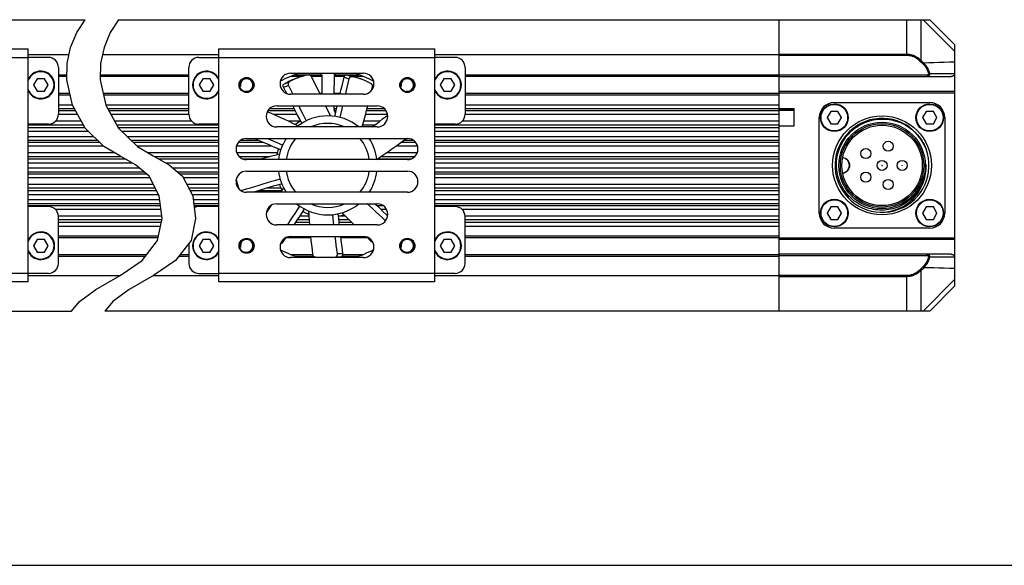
# Model space of a CAD drawing. Header units: millimetres. Extents: x -25 to 531, y 144 to 427.
# Tile 3 of 8: x 205 to 335, y 144 to 217. Entities that reach past the tile are written whole.
import ezdxf

# ---------------------------------------------------------------- set-up
doc = ezdxf.new("R2010")
doc.units = ezdxf.units.MM
doc.header["$LTSCALE"] = 32.67
doc.layers.get('0').update_dxf_attribs({"linetype": 'CONTINUOUS'})
doc.layers.add('00_COMPONENTS', color=7, linetype='CONTINUOUS')
doc.layers.add('DRW0001FORMAT', color=7, linetype='CONTINUOUS')

msp = doc.modelspace()

# ---------------------------------------------------------------- linework, layer by layer
at = {"color": 4}
for p, q in [((212.1617, 214.9903), (213.2774, 216.6994)), ((217.7163, 216.6994), (216.6006, 214.9903)), ((211.3404, 212.9968), (212.1617, 214.9903)), ((216.6006, 214.9903), (215.7793, 212.9968)), ((210.8858, 210.8906), (211.3404, 212.9968)), ((215.7793, 212.9968), (215.3247, 210.8906)), ((210.8296, 208.7297), (210.8858, 210.8906)), ((215.3247, 210.8906), (215.2686, 208.7297)), ((211.5878, 205.3514), (210.8296, 208.7297)), ((215.2686, 208.7297), (216.0268, 205.3514)), ((213.2791, 202.2944), (211.5878, 205.3514)), ((216.0268, 205.3514), (217.7181, 202.2944)), ((215.7581, 199.8717), (213.2791, 202.2944)), ((217.7181, 202.2944), (220.1971, 199.8717)), ((217.8623, 198.6262), (215.7581, 199.8717)), ((220.1971, 199.8717), (222.3012, 198.6262)), ((219.9672, 197.4508), (217.8623, 198.6262)), ((221.7523, 195.9422), (219.9672, 197.4508)), ((222.3012, 198.6262), (224.4061, 197.4508)), ((224.4061, 197.4508), (226.1912, 195.9422)), ((223.1064, 193.3431), (221.7523, 195.9422)), ((226.1912, 195.9422), (227.5454, 193.3431)), ((223.4976, 190.2969), (223.1064, 193.3431)), ((227.5454, 193.3431), (227.9365, 190.2969)), ((222.8845, 187.4173), (223.4976, 190.2969)), ((227.9365, 190.2969), (227.3234, 187.4173)), ((220.8417, 184.7549), (222.8845, 187.4173)), ((227.3234, 187.4173), (225.2807, 184.7549)), ((217.8953, 182.7468), (220.8417, 184.7549)), ((225.2807, 184.7549), (222.3342, 182.7468)), ((214.6925, 180.8903), (217.8953, 182.7468)), ((222.3342, 182.7468), (219.1314, 180.8903)), ((212.504, 179.2884), (214.6925, 180.8903)), ((219.1314, 180.8903), (216.943, 179.2884)), ((211.4508, 178.0327), (212.504, 179.2884)), ((216.943, 179.2884), (215.8897, 178.0327))]:
    msp.add_line(p, q, dxfattribs=at)
at = {"color": 7}
msp.add_line((-25.0005, 144.2919), (531.0131, 144.2919), dxfattribs=at)
at = {"layer": '00_COMPONENTS', "color": 7}
for p, q in [((111.3844, 216.6994), (213.2774, 216.6994)), ((217.7163, 216.6994), (325.3646, 216.6994)), ((305.3646, 178.0327), (305.3646, 216.6994)), ((328.6979, 213.3661), (325.3646, 216.6994)), ((328.6979, 181.3661), (328.6979, 213.3661)), ((177.0511, 212.8327), (205.7177, 212.8327)), ((205.7177, 181.8994), (205.7177, 212.8327)), ((211.1323, 212.0327), (205.7177, 212.0327)), ((208.3844, 211.6994), (205.7177, 211.6994)), ((231.0312, 212.0327), (215.5712, 212.0327)), ((228.3646, 211.6994), (231.0312, 211.6994)), ((231.0312, 181.8994), (231.0312, 212.8327)), ((231.0312, 212.8327), (259.6979, 212.8327)), ((259.6979, 181.8994), (259.6979, 212.8327)), ((305.3646, 212.0327), (259.6979, 212.0327)), ((262.3646, 211.6994), (259.6979, 211.6994)), ((209.7177, 210.3661), (209.7177, 204.1661)), ((209.7177, 209.1994), (210.8419, 209.1994)), ((215.2808, 209.1994), (227.0312, 209.1994)), ((227.0312, 204.1661), (227.0312, 210.3661)), ((240.5312, 209.5994), (250.1979, 209.5994)), ((240.5312, 209.1994), (242.1352, 209.1994)), ((241.6759, 209.583), (241.671, 209.5994)), ((243.2976, 209.1994), (244.7073, 209.1994)), ((246.3391, 209.1994), (247.6298, 209.1994)), ((248.8113, 209.1994), (250.1979, 209.1994)), ((249.0534, 209.5829), (249.0584, 209.5994)), ((263.6979, 210.3661), (263.6979, 204.1661)), ((263.6979, 209.1994), (305.3646, 209.1994)), ((305.3646, 209.1661), (328.1898, 209.1661)), ((206.9033, 208.8661), (206.4221, 208.0327)), ((206.4221, 208.0327), (206.9033, 207.1994)), ((207.8655, 208.8661), (206.9033, 208.8661)), ((208.3466, 208.0327), (207.8655, 208.8661)), ((207.8655, 207.1994), (208.3466, 208.0327)), ((228.8834, 208.8661), (228.4023, 208.0327)), ((228.4023, 208.0327), (228.8834, 207.1994)), ((229.8457, 208.8661), (228.8834, 208.8661)), ((230.3268, 208.0327), (229.8457, 208.8661)), ((229.8457, 207.1994), (230.3268, 208.0327)), ((240.2472, 207.9686), (240.5109, 207.4487)), ((241.157, 208.8577), (240.866, 208.7194)), ((240.9159, 208.7864), (241.5687, 209.024)), ((249.5511, 208.9392), (249.2393, 209.0203)), ((249.3206, 209.0395), (249.9734, 208.8019)), ((251.2822, 207.314), (251.3978, 207.8102)), ((260.8834, 208.8661), (260.4023, 208.0327)), ((260.4023, 208.0327), (260.8834, 207.1994)), ((261.8457, 208.8661), (260.8834, 208.8661)), ((262.3268, 208.0327), (261.8457, 208.8661)), ((261.8457, 207.1994), (262.3268, 208.0327)), ((206.9033, 207.1994), (207.8655, 207.1994)), ((209.7177, 206.9327), (211.2329, 206.9327)), ((215.6719, 206.9327), (227.0312, 206.9327)), ((228.8834, 207.1994), (229.8457, 207.1994)), ((240.5109, 207.4487), (240.8398, 206.7994)), ((250.1979, 206.7994), (240.5312, 206.7994)), ((244.4139, 206.9327), (244.7436, 206.9327)), ((246.2794, 206.9327), (247.1285, 206.9327)), ((260.8834, 207.1994), (261.8457, 207.1994)), ((263.6979, 206.9327), (305.3646, 206.9327)), ((328.6979, 207.1661), (305.3646, 207.1661)), ((328.6979, 206.9661), (305.3646, 206.9661)), ((238.6979, 205.2661), (252.0312, 205.2661)), ((312.6979, 205.6994), (325.3646, 205.6994)), ((305.3646, 204.8994), (307.3646, 204.8994)), ((305.3646, 204.6994), (307.3646, 204.6994)), ((307.3646, 202.6327), (307.3646, 204.8994)), ((312.214, 204.5327), (311.7328, 203.6994)), ((313.1762, 204.5327), (312.214, 204.5327)), ((313.6573, 203.6994), (313.1762, 204.5327)), ((324.8806, 204.5327), (324.3995, 203.6994)), ((325.8429, 204.5327), (324.8806, 204.5327)), ((326.324, 203.6994), (325.8429, 204.5327)), ((208.3844, 202.8327), (205.7177, 202.8327)), ((231.0312, 202.8327), (228.3646, 202.8327)), ((262.3646, 202.8327), (259.6979, 202.8327)), ((305.3646, 202.6327), (307.3646, 202.6327)), ((310.6979, 191.0327), (310.6979, 203.6994)), ((311.7328, 203.6994), (312.214, 202.8661)), ((312.214, 202.8661), (313.1762, 202.8661)), ((313.1762, 202.8661), (313.6573, 203.6994)), ((324.3995, 203.6994), (324.8806, 202.8661)), ((324.8806, 202.8661), (325.8429, 202.8661)), ((325.8429, 202.8661), (326.324, 203.6994)), ((327.3646, 203.6994), (327.3646, 191.0327)), ((252.0312, 202.4661), (238.6979, 202.4661)), ((234.6979, 200.9327), (256.0312, 200.9327)), ((324.7453, 199.8482), (324.8666, 199.5577)), ((256.0312, 198.1327), (234.6979, 198.1327)), ((324.8649, 197.469), (324.8628, 197.5003)), ((324.8645, 197.4319), (324.8628, 197.5003)), ((324.8658, 197.3661), (324.8645, 197.4319)), ((324.8666, 197.439), (324.8649, 197.469)), ((324.8682, 197.41), (324.8666, 197.439)), ((324.8696, 197.3807), (324.8682, 197.41)), ((324.8702, 197.3661), (324.8696, 197.3807)), ((234.6979, 196.5994), (256.0312, 196.5994)), ((233.43, 194.8691), (233.3244, 195.4681)), ((233.4017, 195.1189), (233.4874, 194.8083)), ((256.0312, 193.7994), (234.6979, 193.7994)), ((238.6979, 192.2661), (252.0312, 192.2661)), ((208.3844, 191.8994), (205.7177, 191.8994)), ((231.0312, 191.8994), (228.3646, 191.8994)), ((262.3646, 191.8994), (259.6979, 191.8994)), ((312.214, 191.8661), (311.7328, 191.0327)), ((311.7328, 191.0327), (312.214, 190.1994)), ((313.1762, 191.8661), (312.214, 191.8661)), ((313.6573, 191.0327), (313.1762, 191.8661)), ((313.1762, 190.1994), (313.6573, 191.0327)), ((324.8806, 191.8661), (324.3995, 191.0327)), ((324.3995, 191.0327), (324.8806, 190.1994)), ((325.8429, 191.8661), (324.8806, 191.8661)), ((326.324, 191.0327), (325.8429, 191.8661)), ((325.8429, 190.1994), (326.324, 191.0327)), ((209.7177, 184.3661), (209.7177, 190.5661)), ((263.6979, 184.3661), (263.6979, 190.5661)), ((312.214, 190.1994), (313.1762, 190.1994)), ((324.8806, 190.1994), (325.8429, 190.1994)), ((252.0312, 189.4661), (238.6979, 189.4661)), ((325.3646, 189.0327), (312.6979, 189.0327)), ((206.9033, 187.5327), (206.4221, 186.6994)), ((207.8655, 187.5327), (206.9033, 187.5327)), ((208.3466, 186.6994), (207.8655, 187.5327)), ((209.7177, 187.7994), (222.9659, 187.7994)), ((227.0312, 187.0364), (227.0312, 184.3661)), ((228.8834, 187.5327), (228.4023, 186.6994)), ((229.8457, 187.5327), (228.8834, 187.5327)), ((230.3268, 186.6994), (229.8457, 187.5327)), ((239.855, 187.7576), (239.4265, 187.1006)), ((239.9377, 187.7994), (243.2057, 187.7994)), ((240.5312, 187.9327), (250.1979, 187.9327)), ((247.1766, 187.7994), (250.7033, 187.7994)), ((260.8834, 187.5327), (260.4023, 186.6994)), ((261.8457, 187.5327), (260.8834, 187.5327)), ((262.3268, 186.6994), (261.8457, 187.5327)), ((263.6979, 187.7994), (305.3646, 187.7994)), ((305.3646, 187.7661), (328.6979, 187.7661)), ((305.3646, 187.5661), (328.6979, 187.5661)), ((206.4221, 186.6994), (206.9033, 185.8661)), ((206.9033, 185.8661), (207.8655, 185.8661)), ((207.8655, 185.8661), (208.3466, 186.6994)), ((228.4023, 186.6994), (228.8834, 185.8661)), ((228.8834, 185.8661), (229.8457, 185.8661)), ((229.8457, 185.8661), (230.3268, 186.6994)), ((260.4023, 186.6994), (260.8834, 185.8661)), ((260.8834, 185.8661), (261.8457, 185.8661)), ((261.8457, 185.8661), (262.3268, 186.6994)), ((328.1898, 185.5661), (305.3646, 185.5661)), ((209.7177, 185.5327), (221.4386, 185.5327)), ((225.8775, 185.5327), (227.0312, 185.5327)), ((240.5312, 185.5327), (243.4636, 185.5327)), ((250.1979, 185.1327), (240.5312, 185.1327)), ((241.6707, 185.1327), (241.6757, 185.1492)), ((247.4387, 185.5327), (250.1979, 185.5327)), ((249.0532, 185.1492), (249.0581, 185.1327)), ((263.6979, 185.5327), (305.3646, 185.5327)), ((208.3844, 183.0327), (205.7177, 183.0327)), ((228.3646, 183.0327), (231.0312, 183.0327)), ((262.3646, 183.0327), (259.6979, 183.0327)), ((205.7177, 181.8994), (177.0511, 181.8994)), ((217.8136, 182.6994), (205.7177, 182.6994)), ((231.0312, 182.6994), (222.2525, 182.6994)), ((259.6979, 181.8994), (231.0312, 181.8994)), ((305.3646, 182.6994), (259.6979, 182.6994)), ((328.6979, 181.3661), (325.3646, 178.0327)), ((111.3844, 178.0327), (211.4508, 178.0327)), ((325.3646, 178.0327), (215.8897, 178.0327))]:
    msp.add_line(p, q, dxfattribs=at)
at = {"layer": '00_COMPONENTS', "color": 4}
for p, q in [((322.3293, 211.9499), (322.3293, 216.6994)), ((324.2177, 211.2867), (324.2177, 216.6994)), ((328.6979, 212.4828), (324.4812, 216.6994)), ((177.0511, 211.6994), (205.7177, 211.6994)), ((231.0312, 211.6994), (259.6979, 211.6994)), ((322.3293, 212.0913), (305.3646, 212.0913)), ((322.3293, 211.9499), (305.3646, 211.9499)), ((324.1044, 211.1702), (324.2177, 211.2867)), ((324.4571, 210.8272), (324.1044, 211.1702)), ((324.5704, 210.9438), (324.2177, 211.2867)), ((324.4571, 210.8272), (324.5704, 210.9438)), ((209.7177, 209.3994), (210.8471, 209.3994)), ((215.286, 209.3994), (227.0312, 209.3994)), ((241.1182, 209.3994), (244.7073, 209.3994)), ((246.3391, 209.3994), (249.6109, 209.3994)), ((248.6006, 209.136), (247.9478, 209.3736)), ((263.6979, 209.3994), (305.3646, 209.3994)), ((305.3646, 209.3661), (325.0414, 209.3661)), ((325.0414, 209.3661), (325.0414, 209.1661)), ((325.2279, 209.5211), (325.3671, 209.5535)), ((325.3671, 209.5535), (328.6582, 209.543)), ((239.5946, 207.7307), (240.2472, 207.9686)), ((239.6496, 208.1599), (240.3024, 208.3975)), ((247.6298, 209.0801), (248.2826, 208.8425)), ((209.7177, 206.7327), (211.2778, 206.7327)), ((215.7167, 206.7327), (227.0312, 206.7327)), ((263.6979, 206.7327), (305.3646, 206.7327)), ((209.7177, 205.4184), (211.5728, 205.4184)), ((216.0117, 205.4184), (227.0312, 205.4184)), ((263.6979, 205.4184), (305.3646, 205.4184)), ((209.7177, 204.9186), (211.8273, 204.9186)), ((211.9998, 204.6068), (209.7177, 204.6068)), ((212.2763, 204.107), (209.7177, 204.107)), ((216.2662, 204.9186), (227.0312, 204.9186)), ((227.0312, 204.6068), (216.4387, 204.6068)), ((227.0312, 204.107), (216.7152, 204.107)), ((241.1747, 204.6068), (237.5112, 204.6068)), ((237.7752, 204.9186), (241.0174, 204.9186)), ((241.4264, 204.107), (238.3134, 204.107)), ((246.2809, 204.9186), (246.6547, 204.9186)), ((246.581, 204.6068), (246.2809, 204.6068)), ((253.4092, 204.107), (250.4813, 204.107)), ((253.2179, 204.6068), (250.6125, 204.6068)), ((250.693, 204.9186), (252.954, 204.9186)), ((263.6979, 204.9186), (305.3646, 204.9186)), ((305.3646, 204.6068), (263.6979, 204.6068)), ((305.3646, 204.107), (263.6979, 204.107)), ((305.3646, 204.8661), (307.3646, 204.8661)), ((213.0439, 202.7195), (205.7177, 202.7195)), ((212.7674, 203.2193), (209.3229, 203.2193)), ((227.426, 203.2193), (217.2063, 203.2193)), ((231.0312, 202.7195), (217.4829, 202.7195)), ((241.8063, 203.2193), (240.251, 203.2193)), ((251.6752, 202.7195), (250.1043, 202.7195)), ((252.3443, 203.2193), (250.242, 203.2193)), ((305.3646, 202.7195), (259.6979, 202.7195)), ((305.3646, 203.2193), (263.3031, 203.2193)), ((205.7177, 202.4133), (213.2134, 202.4133)), ((205.7177, 201.9135), (213.6689, 201.9135)), ((217.6523, 202.4133), (231.0312, 202.4133)), ((218.1078, 201.9135), (231.0312, 201.9135)), ((259.6979, 202.4133), (305.3646, 202.4133)), ((259.6979, 201.9135), (305.3646, 201.9135)), ((205.7177, 201.2186), (214.3799, 201.2186)), ((205.7177, 200.7188), (214.8913, 200.7188)), ((215.2047, 200.4126), (205.7177, 200.4126)), ((218.8189, 201.2186), (231.0312, 201.2186)), ((219.3303, 200.7188), (231.0312, 200.7188)), ((231.0312, 200.4126), (219.6436, 200.4126)), ((236.9241, 200.4126), (233.6094, 200.4126)), ((233.9547, 200.7188), (236.2096, 200.7188)), ((257.1197, 200.4126), (255.1841, 200.4126)), ((255.6018, 200.7188), (256.7744, 200.7188)), ((259.6979, 201.2186), (305.3646, 201.2186)), ((259.6979, 200.7188), (305.3646, 200.7188)), ((305.3646, 200.4126), (259.6979, 200.4126)), ((215.7161, 199.9128), (205.7177, 199.9128)), ((217.1982, 199.0193), (205.7177, 199.0193)), ((231.0312, 199.9128), (220.155, 199.9128)), ((231.0312, 199.0193), (221.6371, 199.0193)), ((238.0875, 199.9128), (233.3509, 199.9128)), ((238.7643, 199.0193), (233.3961, 199.0193)), ((257.333, 199.0193), (253.2304, 199.0193)), ((257.3782, 199.9128), (254.4928, 199.9128)), ((305.3646, 199.9128), (259.6979, 199.9128)), ((305.3646, 199.0193), (259.6979, 199.0193)), ((218.0533, 198.5195), (205.7177, 198.5195)), ((205.7177, 198.2133), (218.6017, 198.2133)), ((205.7177, 197.7135), (219.4967, 197.7135)), ((231.0312, 198.5195), (222.4922, 198.5195)), ((223.0406, 198.2133), (231.0312, 198.2133)), ((223.9356, 197.7135), (231.0312, 197.7135)), ((237.7897, 198.5195), (233.7334, 198.5195)), ((234.2324, 198.2133), (236.6558, 198.2133)), ((252.2148, 198.2133), (256.4968, 198.2133)), ((256.9957, 198.5195), (252.5089, 198.5195)), ((305.3646, 198.5195), (259.6979, 198.5195)), ((259.6979, 198.2133), (305.3646, 198.2133)), ((259.6979, 197.7135), (305.3646, 197.7135)), ((205.7177, 197.0186), (220.4786, 197.0186)), ((205.7177, 196.5188), (221.07, 196.5188)), ((221.4323, 196.2126), (205.7177, 196.2126)), ((224.9175, 197.0186), (231.0312, 197.0186)), ((225.5089, 196.5188), (231.0312, 196.5188)), ((231.0312, 196.2126), (225.8713, 196.2126)), ((259.6979, 197.0186), (305.3646, 197.0186)), ((259.6979, 196.5188), (305.3646, 196.5188)), ((305.3646, 196.2126), (259.6979, 196.2126)), ((221.8718, 195.7128), (205.7177, 195.7128)), ((222.3373, 194.8193), (205.7177, 194.8193)), ((231.0312, 195.7128), (226.3107, 195.7128)), ((231.0312, 194.8193), (226.7762, 194.8193)), ((233.43, 194.8193), (233.3509, 194.8193)), ((305.3646, 195.7128), (259.6979, 195.7128)), ((305.3646, 194.8193), (259.6979, 194.8193)), ((222.5977, 194.3195), (205.7177, 194.3195)), ((205.7177, 194.0133), (222.7572, 194.0133)), ((205.7177, 193.5135), (223.0176, 193.5135)), ((231.0312, 194.3195), (227.0366, 194.3195)), ((227.1962, 194.0133), (231.0312, 194.0133)), ((227.4566, 193.5135), (231.0312, 193.5135)), ((234.1472, 193.9125), (234.1196, 194.0687)), ((236.315, 194.0133), (239.341, 194.0133)), ((239.2727, 194.3195), (237.3301, 194.3195)), ((305.3646, 194.3195), (259.6979, 194.3195)), ((259.6979, 194.0133), (305.3646, 194.0133)), ((259.6979, 193.5135), (305.3646, 193.5135)), ((205.7177, 192.8186), (223.1738, 192.8186)), ((205.7177, 192.3188), (223.238, 192.3188)), ((227.6127, 192.8186), (231.0312, 192.8186)), ((227.6769, 192.3188), (231.0312, 192.3188)), ((259.6979, 192.8186), (305.3646, 192.8186)), ((259.6979, 192.3188), (305.3646, 192.3188)), ((223.2773, 192.0126), (205.7177, 192.0126)), ((223.3415, 191.5128), (209.3229, 191.5128)), ((231.0312, 192.0126), (227.7162, 192.0126)), ((237.5995, 191.5128), (237.4576, 191.5128)), ((252.8325, 192.0126), (252.0312, 192.0126)), ((253.2715, 191.5128), (252.5266, 191.5128)), ((305.3646, 192.0126), (259.6979, 192.0126)), ((305.3646, 191.5128), (263.3031, 191.5128)), ((223.4555, 190.6252), (209.7177, 190.6252)), ((223.4611, 190.1254), (209.7177, 190.1254)), ((209.7177, 189.8136), (223.3947, 189.8136)), ((241.1995, 189.8136), (243.0149, 189.8136)), ((242.9884, 190.1254), (241.4038, 190.1254)), ((242.9478, 190.6252), (241.7317, 190.6252)), ((247.8298, 190.6252), (246.8484, 190.6252)), ((248.3237, 190.1254), (246.901, 190.1254)), ((246.9377, 189.8136), (248.6351, 189.8136)), ((305.3646, 190.6252), (263.6979, 190.6252)), ((305.3646, 190.1254), (263.6979, 190.1254)), ((263.6979, 189.8136), (305.3646, 189.8136)), ((209.7177, 189.3138), (223.2883, 189.3138)), ((263.6979, 189.3138), (305.3646, 189.3138)), ((209.7177, 187.9994), (223.0085, 187.9994)), ((239.4265, 187.1006), (239.3036, 187.2037)), ((263.6979, 187.9994), (305.3646, 187.9994)), ((247.4387, 185.6204), (246.744, 185.6204)), ((325.0414, 185.3661), (325.0414, 185.5661)), ((209.7177, 185.3327), (221.2851, 185.3327)), ((225.724, 185.3327), (227.0312, 185.3327)), ((241.1182, 185.3327), (243.5414, 185.3327)), ((246.5455, 185.2359), (247.2402, 185.2359)), ((247.4387, 185.3327), (249.6109, 185.3327)), ((263.6979, 185.3327), (305.3646, 185.3327)), ((325.0414, 185.3661), (305.3646, 185.3661)), ((325.2279, 185.2111), (325.3671, 185.1786)), ((328.6582, 185.1892), (325.3671, 185.1786)), ((205.7177, 183.0327), (177.0511, 183.0327)), ((259.6979, 183.0327), (231.0312, 183.0327)), ((324.1044, 183.562), (324.4571, 183.9049)), ((324.1044, 183.562), (324.2177, 183.4454)), ((324.2177, 183.4454), (324.5704, 183.7884)), ((324.2177, 178.0327), (324.2177, 183.4454)), ((324.4571, 183.9049), (324.5704, 183.7884)), ((305.3646, 182.7823), (322.3293, 182.7823)), ((305.3646, 182.6408), (322.3293, 182.6408)), ((322.3293, 178.0327), (322.3293, 182.7823)), ((328.6979, 182.2494), (324.4812, 178.0327))]:
    msp.add_line(p, q, dxfattribs=at)
for points in [[(324.2177, 211.2867), (324.1126, 211.3816), (324.0079, 211.469), (323.9039, 211.549), (323.801, 211.6215), (323.6995, 211.6871), (323.5989, 211.7466), (323.4996, 211.8003), (323.4016, 211.8483), (323.3037, 211.8916), (323.2067, 211.9302), (323.1101, 211.9643), (323.0106, 211.9948), (322.9081, 212.0219), (322.8028, 212.0451), (322.6925, 212.0641), (322.5763, 212.0783), (322.4552, 212.0875), (322.3293, 212.0913)], [(324.1044, 211.1702), (324.0051, 211.2619), (323.9068, 211.3466), (323.8094, 211.4243), (323.7129, 211.4947), (323.6173, 211.5581), (323.5227, 211.6159), (323.4295, 211.668), (323.3373, 211.7144), (323.2453, 211.7563), (323.1541, 211.7939), (323.0633, 211.8269), (322.9698, 211.8563), (322.8734, 211.8827), (322.7744, 211.9054), (322.6707, 211.9235), (322.5616, 211.9369), (322.4478, 211.9456), (322.3293, 211.9499)], [(325.2279, 209.5211), (325.1938, 209.6455), (325.156, 209.7638), (325.1145, 209.8761), (325.0686, 209.982), (325.0191, 210.0818), (324.9677, 210.1764), (324.9146, 210.2657), (324.8595, 210.3497), (324.8036, 210.4295), (324.747, 210.5049), (324.6896, 210.576), (324.6318, 210.6437), (324.5739, 210.7083), (324.5157, 210.7695), (324.4571, 210.8272)], [(328.6979, 211.0635), (327.9799, 211.0431), (327.2739, 211.0229), (326.5799, 211.0029), (325.8981, 210.983), (325.2282, 210.9633), (324.5704, 210.9438)], [(325.3671, 209.5535), (325.3325, 209.6859), (325.2932, 209.8119), (325.2497, 209.9313), (325.2021, 210.044), (325.1512, 210.1503), (325.098, 210.2509), (325.0429, 210.3459), (324.9862, 210.4354), (324.9284, 210.5203), (324.8698, 210.6005), (324.8106, 210.6763), (324.7509, 210.7484), (324.6909, 210.817), (324.6307, 210.8821), (324.5704, 210.9438)], [(325.0414, 209.1661), (325.0602, 209.1666), (325.0785, 209.1682), (325.0962, 209.1707), (325.1132, 209.1741), (325.1296, 209.1782), (325.1454, 209.1831), (325.1605, 209.1886), (325.1751, 209.1946), (325.189, 209.2013), (325.2023, 209.2084), (325.215, 209.2159), (325.227, 209.2238), (325.2385, 209.232), (325.2492, 209.2405), (325.2594, 209.2491), (325.269, 209.258), (325.278, 209.267), (325.2865, 209.2761), (325.2945, 209.2855), (325.3021, 209.2949), (325.3093, 209.3047), (325.3162, 209.3147), (325.3227, 209.325), (325.329, 209.3357), (325.3349, 209.3469), (325.3405, 209.3584), (325.3458, 209.3704), (325.3507, 209.3829), (325.3552, 209.3959), (325.3592, 209.4093), (325.3628, 209.4232), (325.3658, 209.4375), (325.3682, 209.4525), (325.37, 209.4679), (325.3712, 209.4839), (325.3715, 209.5005), (325.371, 209.5177), (325.3695, 209.5354), (325.3671, 209.5535)], [(325.0414, 209.3661), (325.0522, 209.3664), (325.0627, 209.367), (325.0728, 209.3679), (325.0825, 209.3693), (325.0919, 209.3709), (325.1009, 209.3729), (325.1096, 209.3751), (325.118, 209.3775), (325.1259, 209.3802), (325.1335, 209.383), (325.1408, 209.386), (325.1477, 209.3892), (325.1542, 209.3924), (325.1604, 209.3958), (325.1662, 209.3993), (325.1717, 209.4028), (325.1769, 209.4064), (325.1818, 209.4101), (325.1864, 209.4138), (325.1907, 209.4176), (325.1948, 209.4215), (325.1988, 209.4255), (325.2025, 209.4297), (325.2061, 209.4339), (325.2095, 209.4384), (325.2127, 209.443), (325.2157, 209.4478), (325.2185, 209.4528), (325.2211, 209.458), (325.2234, 209.4634), (325.2254, 209.4689), (325.2272, 209.4747), (325.2285, 209.4806), (325.2296, 209.4868), (325.2302, 209.4932), (325.2304, 209.4998), (325.2301, 209.5067), (325.2292, 209.5138), (325.2279, 209.5211)], [(325.3671, 185.1786), (325.3696, 185.1968), (325.371, 185.215), (325.3715, 185.2332), (325.371, 185.2512), (325.3695, 185.2692), (325.3671, 185.2871), (325.3636, 185.305), (325.3592, 185.3227), (325.3539, 185.3402), (325.3476, 185.3573), (325.3404, 185.374), (325.3324, 185.3902), (325.3235, 185.4058), (325.3138, 185.421), (325.3034, 185.4355), (325.2923, 185.4493), (325.2805, 185.4626), (325.2679, 185.4752), (325.2545, 185.4873), (325.2403, 185.4988), (325.2251, 185.5097), (325.2088, 185.52), (325.1915, 185.5296), (325.1732, 185.5384), (325.1538, 185.5462), (325.1333, 185.5529), (325.1117, 185.5584), (325.0892, 185.5626), (325.0657, 185.5652), (325.0414, 185.5661)], [(324.4571, 183.9049), (324.4898, 183.9371), (324.5215, 183.9693), (324.5523, 184.0013), (324.5822, 184.0333), (324.6112, 184.0653), (324.6391, 184.0968), (324.6656, 184.1275), (324.691, 184.1578), (324.7156, 184.1879), (324.7393, 184.2177), (324.7622, 184.2472), (324.7849, 184.2773), (324.8074, 184.3079), (324.8296, 184.339), (324.8519, 184.3711), (324.8742, 184.4043), (324.8966, 184.4386), (324.919, 184.4741), (324.9414, 184.5108), (324.9638, 184.5489), (324.9861, 184.5885), (325.0084, 184.6297), (325.0306, 184.6724), (325.0525, 184.7169), (325.0743, 184.7633), (325.0958, 184.8115), (325.1168, 184.8618), (325.1373, 184.9143), (325.1573, 184.9688), (325.1765, 185.0258), (325.1945, 185.0852), (325.2117, 185.147), (325.2279, 185.2111)], [(324.5704, 183.7884), (324.6042, 183.8227), (324.6369, 183.8569), (324.6687, 183.891), (324.6996, 183.9251), (324.7296, 183.9591), (324.7584, 183.9926), (324.7858, 184.0254), (324.812, 184.0576), (324.8374, 184.0897), (324.8619, 184.1214), (324.8856, 184.1528), (324.909, 184.1848), (324.9323, 184.2174), (324.9552, 184.2505), (324.9783, 184.2847), (325.0014, 184.3201), (325.0245, 184.3565), (325.0476, 184.3943), (325.0708, 184.4334), (325.0939, 184.4739), (325.117, 184.5161), (325.14, 184.5599), (325.1629, 184.6053), (325.1857, 184.6527), (325.2082, 184.7021), (325.2304, 184.7534), (325.2521, 184.807), (325.2734, 184.8628), (325.294, 184.9209), (325.3138, 184.9814), (325.3327, 185.0446), (325.3505, 185.1104), (325.3671, 185.1786)], [(325.2279, 185.2111), (325.2293, 185.2184), (325.2302, 185.2257), (325.2304, 185.2329), (325.2301, 185.2401), (325.2293, 185.2473), (325.2279, 185.2545), (325.2259, 185.2616), (325.2234, 185.2688), (325.2203, 185.2757), (325.2167, 185.2826), (325.2126, 185.2892), (325.208, 185.2957), (325.203, 185.302), (325.1974, 185.308), (325.1914, 185.3138), (325.1851, 185.3194), (325.1783, 185.3247), (325.1711, 185.3297), (325.1634, 185.3346), (325.1553, 185.3392), (325.1466, 185.3435), (325.1373, 185.3477), (325.1274, 185.3515), (325.1169, 185.355), (325.1057, 185.3581), (325.094, 185.3608), (325.0817, 185.363), (325.0688, 185.3646), (325.0554, 185.3656), (325.0414, 185.3661)], [(322.3293, 182.7823), (322.4512, 182.7855), (322.5733, 182.7956), (322.6954, 182.8126), (322.8186, 182.8369), (322.9418, 182.8681), (323.0622, 182.9052), (323.1796, 182.9487), (323.2943, 182.9981), (323.4037, 183.0509), (323.5078, 183.1076), (323.6067, 183.1677), (323.6991, 183.2281), (323.7845, 183.2889), (323.8634, 183.3501), (323.9349, 183.4083), (323.9988, 183.4624), (324.0553, 183.5137), (324.1044, 183.562)], [(322.3293, 182.6408), (322.4587, 182.6442), (322.5886, 182.6546), (322.7188, 182.6722), (322.8499, 182.6971), (322.9809, 182.7292), (323.109, 182.7677), (323.234, 182.8125), (323.3559, 182.8633), (323.4723, 182.9181), (323.5831, 182.9766), (323.6884, 183.0384), (323.7865, 183.1009), (323.8774, 183.1638), (323.9615, 183.2267), (324.0374, 183.2868), (324.105, 183.3432), (324.165, 183.3962), (324.2177, 183.4454)], [(328.6979, 183.6686), (327.9799, 183.689), (327.2739, 183.7092), (326.58, 183.7293), (325.8981, 183.7492), (325.2283, 183.7689), (324.5704, 183.7884)]]:
    msp.add_lwpolyline(points, dxfattribs=at)
at = {"layer": '00_COMPONENTS', "color": 7}
for points in [[(243.0202, 209.3678), (242.6974, 209.3215), (242.3795, 209.2597), (242.0665, 209.1825), (241.758, 209.0896), (241.5687, 209.024)], [(243.2976, 209.1792), (243.28, 209.21), (243.2609, 209.2383), (243.2406, 209.2641), (243.2187, 209.2874), (243.1955, 209.3081), (243.1715, 209.3259), (243.1469, 209.3407), (243.1216, 209.3526), (243.0962, 209.3613), (243.071, 209.3667), (243.0456, 209.3689), (243.0202, 209.3678)], [(244.4782, 206.7994), (244.4474, 206.8638), (244.1646, 207.4455), (243.8787, 208.0253), (243.5897, 208.6032), (243.2976, 209.1792)], [(247.6298, 209.0801), (247.6394, 209.1146), (247.6512, 209.1476), (247.6652, 209.1791), (247.6817, 209.2095), (247.7004, 209.2385), (247.7207, 209.2651), (247.7427, 209.2892), (247.7664, 209.3111), (247.7909, 209.3298), (247.8164, 209.3455), (247.8427, 209.3581), (247.8691, 209.3673), (247.8953, 209.3728), (247.9215, 209.3749), (247.9478, 209.3736)], [(247.9478, 209.3736), (248.2697, 209.3234), (248.5865, 209.2578), (248.8983, 209.1768), (249.2056, 209.0801), (249.3206, 209.0395)], [(248.6006, 209.136), (248.5743, 209.1373), (248.548, 209.1353), (248.5218, 209.1297), (248.4954, 209.1205), (248.4691, 209.1079), (248.4437, 209.0922), (248.4191, 209.0735), (248.3955, 209.0516), (248.3735, 209.0275), (248.3531, 209.0009), (248.3344, 208.9719), (248.318, 208.9416), (248.3039, 208.91), (248.2922, 208.877), (248.2826, 208.8425)], [(249.2393, 209.0203), (248.9224, 209.0858), (248.6006, 209.136)], [(328.6582, 209.543), (328.6619, 209.5124), (328.6617, 209.4821), (328.6575, 209.4521), (328.6493, 209.4221), (328.6371, 209.3923), (328.6213, 209.3637), (328.6018, 209.3364), (328.5787, 209.3102), (328.5524, 209.2857), (328.5229, 209.2631), (328.4903, 209.2422), (328.4549, 209.2235), (328.4167, 209.2071), (328.3757, 209.1929), (328.3324, 209.1816), (328.2871, 209.1735), (328.2396, 209.1683), (328.1898, 209.1661)], [(328.6979, 209.1661), (328.6965, 209.208), (328.6943, 209.2499), (328.6914, 209.2918), (328.6878, 209.3337), (328.6834, 209.3756), (328.6782, 209.4175), (328.6723, 209.4593), (328.6656, 209.5011), (328.6582, 209.543)], [(239.5946, 207.7307), (239.5798, 207.7633), (239.5676, 207.7961), (239.558, 207.8293), (239.5511, 207.8632), (239.5469, 207.8974), (239.5453, 207.9308), (239.5467, 207.9635), (239.5508, 207.9954), (239.5575, 208.0255), (239.5669, 208.0539), (239.579, 208.0805), (239.5933, 208.1045), (239.6098, 208.1256), (239.6286, 208.144), (239.6496, 208.1599)], [(239.6496, 208.1599), (239.9283, 208.3284), (240.2132, 208.4818), (240.5042, 208.6201), (240.8017, 208.7436), (240.9159, 208.7864)], [(240.3024, 208.3975), (240.2813, 208.3816), (240.2626, 208.3632), (240.2461, 208.3421), (240.2318, 208.3181), (240.2197, 208.2916), (240.2103, 208.2632), (240.2035, 208.2331), (240.1994, 208.2012), (240.1981, 208.1685), (240.1996, 208.1351), (240.2039, 208.101), (240.2108, 208.0671), (240.2203, 208.0339), (240.2324, 208.0011), (240.2472, 207.9686)], [(240.866, 208.7194), (240.5811, 208.566), (240.3024, 208.3975)], [(241.5687, 209.024), (241.4544, 208.9812), (241.157, 208.8577)], [(247.0973, 206.7994), (247.2245, 207.3426), (247.3599, 207.9217), (247.495, 208.5009), (247.6298, 209.0801)], [(248.2826, 208.8425), (248.1504, 208.2748), (248.018, 207.7071), (247.8853, 207.1395), (247.8056, 206.7994)], [(249.9734, 208.8019), (249.8583, 208.8426), (249.5511, 208.9392)], [(251.3063, 208.1323), (251.0293, 208.3043), (250.746, 208.4613), (250.4566, 208.6033), (250.1606, 208.7304), (249.9734, 208.8019)], [(251.3978, 207.8102), (251.4041, 207.8443), (251.4077, 207.8776), (251.4087, 207.91), (251.407, 207.9418), (251.4026, 207.9727), (251.3958, 208.0019), (251.3864, 208.0293), (251.3747, 208.0549), (251.3607, 208.0781), (251.3447, 208.0986), (251.3266, 208.1167), (251.3063, 208.1323)], [(240.0165, 206.8987), (239.8636, 207.2003), (239.5946, 207.7307)], [(242.0073, 202.9519), (241.7402, 203.4835), (241.4728, 204.0149), (241.2052, 204.5462), (240.8421, 205.2661)], [(241.6146, 205.2661), (241.8259, 204.847), (242.0883, 204.3263), (242.3503, 203.8053), (242.6122, 203.2843)], [(245.8143, 203.9275), (245.5472, 204.5183), (245.277, 205.1074), (245.2031, 205.2661)], [(246.4063, 203.8685), (246.5434, 204.4474), (246.7367, 205.2661)], [(247.4453, 205.2661), (247.3518, 204.8692), (247.2177, 204.3017), (247.0833, 203.7343)], [(250.0331, 202.4661), (250.1249, 202.7932), (250.2966, 203.4182), (250.4647, 204.0438), (250.6292, 204.6702), (250.7822, 205.2661)], [(241.5158, 202.6165), (240.9313, 202.8975), (240.3456, 203.1751), (239.7587, 203.4493), (239.1704, 203.7201), (238.5809, 203.9874), (237.9903, 204.2513), (237.4461, 204.4908)], [(251.3356, 202.4661), (251.7961, 202.8098), (252.2727, 203.1658), (252.749, 203.522), (253.4217, 204.0257)], [(312.985, 197.3661), (312.9888, 197.6559), (313.0064, 197.945), (313.0378, 198.2327), (313.0828, 198.5183), (313.1413, 198.8012), (313.2132, 199.0809), (313.2982, 199.3565), (313.3963, 199.6276), (313.5072, 199.8942), (313.6311, 200.156), (313.7676, 200.4121), (313.9159, 200.661), (314.0754, 200.9019), (314.246, 201.1347), (314.427, 201.3587), (314.618, 201.5734), (314.8184, 201.7785), (315.0287, 201.9743), (315.2486, 202.1605), (315.4775, 202.3364), (315.7149, 202.5017), (315.9606, 202.6559), (316.2139, 202.7987), (316.4745, 202.9296), (316.742, 203.0483), (317.0157, 203.1545), (317.2944, 203.2475), (317.5776, 203.3272), (317.8647, 203.3932), (318.1543, 203.4454), (318.4456, 203.4835), (318.7381, 203.5077), (319.0312, 203.5179)], [(319.0312, 203.5179), (319.3422, 203.5135), (319.6532, 203.4932), (319.9636, 203.4572), (320.2727, 203.4053), (320.5795, 203.3375), (320.8824, 203.2543), (321.1806, 203.1557), (321.4733, 203.0422), (321.7592, 202.9143), (322.0372, 202.7726), (322.3069, 202.6176), (322.568, 202.4495), (322.8193, 202.2694), (323.0608, 202.0773), (323.2931, 201.8728), (323.5161, 201.6559), (323.7286, 201.4272), (323.9298, 201.1876), (324.1192, 200.9375), (324.2962, 200.6775), (324.4598, 200.4087), (324.6096, 200.1321), (324.7453, 199.8482)], [(239.2267, 199.4221), (238.6803, 199.6576), (238.1339, 199.8929), (237.5874, 200.1279), (237.0408, 200.3626), (236.4941, 200.597), (235.7099, 200.9327)], [(237.461, 200.9327), (237.8696, 200.7573), (238.4053, 200.5269), (238.9409, 200.2964), (239.4764, 200.0655)], [(251.9872, 198.1633), (252.5228, 198.529), (253.056, 198.8974), (253.5869, 199.2687), (254.1155, 199.6427), (254.6418, 200.0195), (255.1657, 200.3991), (255.6871, 200.7814), (255.8912, 200.9327)], [(239.0657, 198.8493), (238.4374, 198.6889), (237.8103, 198.525), (237.1844, 198.3578), (236.5597, 198.1871), (236.3652, 198.1327)], [(319.0312, 191.4256), (318.7469, 191.4292), (318.4623, 191.4464), (318.1782, 191.4774), (317.8951, 191.5221), (317.6137, 191.5805), (317.3354, 191.6525), (317.0607, 191.7379), (316.7902, 191.8365), (316.5255, 191.9478), (316.2672, 192.0712), (316.0158, 192.2065), (315.7718, 192.3533), (315.536, 192.5108), (315.3086, 192.6788), (315.0895, 192.8573), (314.8792, 193.0458), (314.6781, 193.2439), (314.4861, 193.4518), (314.3032, 193.6695), (314.1305, 193.8963), (313.9686, 194.1312), (313.8179, 194.3737), (313.6788, 194.6232), (313.5519, 194.8787), (313.4376, 195.139), (313.3358, 195.4041), (313.2465, 195.6741), (313.1699, 195.9487), (313.1064, 196.227), (313.0559, 196.5085), (313.0188, 196.7926), (312.9951, 197.0787), (312.985, 197.3661)], [(319.0312, 191.1327), (319.3248, 191.1515), (319.6174, 191.1842), (319.9084, 191.2308), (320.1974, 191.2913), (320.4835, 191.3656), (320.765, 191.4533), (321.0409, 191.554), (321.3111, 191.6674), (321.5745, 191.7931), (321.8306, 191.9307), (322.079, 192.0797), (322.3194, 192.2399), (322.5513, 192.4108), (322.7742, 192.592), (322.9884, 192.7837), (323.1934, 192.9855), (323.3885, 193.1968), (323.5732, 193.4171), (323.747, 193.6457), (323.9095, 193.8821), (324.0607, 194.1262), (324.2004, 194.3782), (324.3278, 194.6368), (324.4421, 194.8999), (324.5428, 195.1665), (324.6303, 195.4363), (324.7044, 195.7087), (324.7651, 195.9826), (324.8125, 196.2578), (324.8467, 196.5343), (324.8677, 196.8118), (324.8755, 197.0892), (324.8702, 197.3661)], [(324.8658, 197.3661), (324.8625, 197.088), (324.846, 196.8111), (324.8164, 196.5358), (324.7739, 196.2631), (324.7187, 195.9934), (324.6507, 195.726), (324.57, 195.4614), (324.4767, 195.2004), (324.3707, 194.9432), (324.252, 194.69), (324.121, 194.4419), (323.9782, 194.2005), (323.8243, 193.9664), (323.6594, 193.74), (323.4842, 193.5219), (323.299, 193.3127), (323.1044, 193.1127), (322.9008, 192.9225), (322.6893, 192.7427), (322.4699, 192.5734), (322.242, 192.4141), (322.0057, 192.2649), (321.7616, 192.1267), (321.5102, 191.9996), (321.2518, 191.8841), (320.987, 191.7807), (320.717, 191.69), (320.4422, 191.6122), (320.1634, 191.5476), (319.8822, 191.4966), (319.5994, 191.4593), (319.3156, 191.4356), (319.0312, 191.4256)], [(233.3248, 195.4706), (233.3318, 195.4333), (233.4017, 195.1189)], [(233.5201, 194.4447), (233.4524, 194.7492), (233.43, 194.8691)], [(233.4874, 194.8083), (233.589, 194.5011), (233.6974, 194.2208)], [(234.1196, 194.0687), (234.6774, 194.2381), (235.2352, 194.4072), (235.7932, 194.5761), (236.3512, 194.7448), (236.9094, 194.9131), (237.4677, 195.0813), (238.0261, 195.2491), (238.5846, 195.4168), (239.1432, 195.5841)], [(239.3654, 194.9308), (238.7955, 194.76), (238.2257, 194.589), (237.6561, 194.4177), (237.0865, 194.2462), (236.517, 194.0744), (235.9477, 193.9023), (235.6078, 193.7994)], [(233.8842, 194.0614), (233.914, 194.0549), (233.9472, 194.0506), (233.9816, 194.0489), (234.0162, 194.0498), (234.0505, 194.0534), (234.085, 194.0597), (234.1196, 194.0687)], [(239.6103, 194.3885), (239.2321, 193.8617), (239.1879, 193.7994)], [(253.1304, 190.0003), (252.7194, 190.3857), (252.2943, 190.7847), (251.8694, 191.1839), (251.4447, 191.5833), (251.0201, 191.9829), (250.7196, 192.2661)], [(251.7256, 192.2661), (251.9252, 192.0782), (252.3585, 191.6707), (252.792, 191.2635), (253.2257, 190.8564), (253.4176, 190.6765)], [(237.9749, 192.0639), (237.7507, 191.7363), (237.3882, 191.2004), (237.318, 191.0954)], [(240.1475, 189.4661), (240.4886, 189.9872), (240.8082, 190.4749), (241.1281, 190.9624), (241.4481, 191.4498), (241.7685, 191.9371)], [(242.3587, 191.5794), (242.0319, 191.0823), (241.7054, 190.585), (241.3791, 190.0876), (240.9718, 189.4661)], [(242.8949, 191.3214), (242.9438, 190.6748), (242.9962, 190.0288), (243.0451, 189.4661)], [(246.2841, 189.4661), (246.1917, 190.2516), (246.1238, 190.8307)], [(246.8059, 190.9362), (246.8751, 190.3453), (246.9446, 189.7544), (246.9787, 189.4661)], [(247.3825, 191.0832), (247.8356, 190.6193), (248.2911, 190.1581), (248.7488, 189.6997), (248.9848, 189.4661)], [(239.4265, 187.1006), (239.4057, 187.0714), (239.3834, 187.0445), (239.3594, 187.0196), (239.3335, 186.9967), (239.3061, 186.9759), (239.2778, 186.9579), (239.2489, 186.9427), (239.2192, 186.9303), (239.1897, 186.921), (239.1861, 186.9202)], [(243.1919, 187.9327), (243.2419, 187.4509), (243.3122, 186.8082), (243.3861, 186.1662), (243.4636, 185.525)], [(246.744, 185.6204), (246.674, 186.1991), (246.6043, 186.7778), (246.5349, 187.3566), (246.466, 187.9327)], [(247.1606, 187.9327), (247.2253, 187.3917), (247.2961, 186.8012), (247.3673, 186.2108), (247.4387, 185.6204)], [(250.6375, 187.8617), (251.0725, 187.4499), (251.4969, 187.0526)], [(246.5456, 185.2359), (246.5708, 185.2436), (246.5947, 185.2545), (246.6174, 185.2687), (246.6391, 185.2864), (246.6595, 185.3072), (246.6781, 185.3306), (246.6947, 185.3567), (246.7095, 185.3853), (246.7219, 185.4155), (246.7319, 185.4475), (246.7396, 185.4811), (246.7447, 185.5152), (246.747, 185.5497), (246.7468, 185.5847), (246.744, 185.6204)], [(247.4387, 185.6204), (247.4415, 185.5847), (247.4417, 185.5497), (247.4393, 185.5152), (247.4342, 185.481), (247.4266, 185.4475), (247.4165, 185.4155), (247.4041, 185.3853), (247.3894, 185.3567), (247.3727, 185.3306), (247.3542, 185.3072), (247.3337, 185.2863), (247.3121, 185.2687), (247.2894, 185.2545), (247.2654, 185.2436), (247.2402, 185.2359)], [(328.1898, 185.5661), (328.2396, 185.5638), (328.2872, 185.5586), (328.3326, 185.5505), (328.3758, 185.5392), (328.4169, 185.525), (328.4551, 185.5086), (328.4905, 185.4899), (328.5231, 185.469), (328.5525, 185.4463), (328.5788, 185.4219), (328.602, 185.3957), (328.6214, 185.3683), (328.6372, 185.3397), (328.6493, 185.31), (328.6575, 185.28), (328.6617, 185.25), (328.6619, 185.2197), (328.6582, 185.1892)], [(328.6582, 185.1892), (328.6656, 185.231), (328.6723, 185.2729), (328.6782, 185.3147), (328.6834, 185.3566), (328.6878, 185.3984), (328.6914, 185.4403), (328.6943, 185.4822), (328.6965, 185.5241), (328.6979, 185.5661)], [(243.4636, 185.525), (243.4694, 185.4908), (243.4773, 185.4583), (243.4875, 185.4275), (243.5, 185.3982), (243.5147, 185.3706), (243.5311, 185.3455), (243.5492, 185.323), (243.5691, 185.303), (243.5901, 185.2859), (243.6121, 185.2721), (243.6353, 185.2614), (243.6598, 185.2536)], [(243.6598, 185.2536), (243.9789, 185.1867), (244.2988, 185.1361), (244.3296, 185.1327)], [(245.9508, 185.1327), (246.226, 185.1729), (246.5456, 185.2359)], [(247.2402, 185.2359), (246.9206, 185.1729), (246.6454, 185.1327)]]:
    msp.add_lwpolyline(points, dxfattribs=at)
for centre, radius in [((234.6979, 208.0327), 1), ((234.6979, 208.0327), 0.9333), ((256.0312, 208.0327), 1), ((256.0312, 208.0327), 0.9333), ((312.6979, 203.6994), 1.8333), ((325.3646, 203.6994), 1.8333), ((319.0312, 197.3661), 5.7333), ((319.0312, 197.3661), 5.5333), ((319.0312, 197.3661), 5.3333), ((319.8553, 199.9022), 0.6667), ((316.8738, 198.9335), 0.6667), ((319.0312, 197.3661), 0.6667), ((321.6979, 197.3661), 0.6667), ((316.8738, 195.7987), 0.6667), ((319.8553, 194.8299), 0.6667), ((312.6979, 191.0327), 1.8333), ((325.3646, 191.0327), 1.8333), ((234.6979, 186.6994), 1), ((234.6979, 186.6994), 0.9333), ((256.0312, 186.6994), 1), ((256.0312, 186.6994), 0.9333)]:
    msp.add_circle(centre, radius, dxfattribs=at)
at = {"layer": '00_COMPONENTS', "color": 4}
for centre, radius in [((312.6979, 203.6994), 1.7667), ((325.3646, 203.6994), 1.7667), ((319.0312, 197.3661), 6.5667), ((316.8738, 198.9335), 0.00667), ((319.8553, 199.9022), 0.00667), ((319.0312, 197.3661), 0.00667), ((321.6979, 197.3661), 0.00667), ((316.8738, 195.7987), 0.00667), ((319.8553, 194.8299), 0.00667), ((312.6979, 191.0327), 1.7667), ((325.3646, 191.0327), 1.7667)]:
    msp.add_circle(centre, radius, dxfattribs=at)
at = {"layer": '00_COMPONENTS', "color": 7}
for centre, radius, start, end in [((208.3844, 210.3661), 1.3333, 0, 90), ((228.3646, 210.3661), 1.3333, 90, 180), ((262.3646, 210.3661), 1.3333, 0, 90), ((207.3844, 208.0327), 1.8333, 204.417144, 155.582856), ((229.3646, 208.0327), 1.8333, 24.417144, 335.582856), ((240.5312, 208.1994), 1.4, 90, 270), ((245.3646, 197.3661), 12.7616, 106.53122, 119.042547), ((243.0414, 208.2861), 1.9513, 31.38553, 42.310968), ((-244.6902, 200.6126), 489.4747, 0.724219, 1.017241), ((336.8257, 205.9769), 90.5514, 177.831034, 179.47957), ((247.9613, 208.1169), 2.0707, 134.259332, 141.56885), ((245.3646, 197.3661), 12.7616, 60.956889, 73.468783), ((250.1979, 208.1994), 1.4, 270, 90), ((261.3646, 208.0327), 1.8333, 204.417144, 155.582856), ((207.3844, 208.0327), 0.9333, 177.30059, 183.234499), ((207.3844, 208.0327), 0.9333, 117.851978, 123.234499), ((207.3844, 208.0327), 0.9333, 57.836628, 63.234499), ((207.3844, 208.0327), 0.9333, 357.30059, 3.234499), ((229.3646, 208.0327), 0.9333, 177.30059, 183.234499), ((229.3646, 208.0327), 0.9333, 117.851978, 123.234499), ((229.3646, 208.0327), 0.9333, 57.836628, 63.234499), ((229.3646, 208.0327), 0.9333, 357.30059, 3.234499), ((261.3646, 208.0327), 0.9333, 177.30059, 183.234499), ((261.3646, 208.0327), 0.9333, 117.851978, 123.234499), ((261.3646, 208.0327), 0.9333, 57.836628, 63.234499), ((261.3646, 208.0327), 0.9333, 357.30059, 3.234499), ((207.3844, 208.0327), 0.9333, 237.836628, 243.234499), ((207.3844, 208.0327), 0.9333, 297.851978, 303.234499), ((229.3646, 208.0327), 0.9333, 237.836628, 243.234499), ((229.3646, 208.0327), 0.9333, 297.851978, 303.234499), ((261.3646, 208.0327), 0.9333, 237.836628, 243.234499), ((261.3646, 208.0327), 0.9333, 297.851978, 303.234499), ((238.6979, 203.8661), 1.4, 90, 270), ((336.8257, 205.9769), 90.5514, 180.449786, 180.692075), ((252.0312, 203.8661), 1.4, 270, 90), ((312.6979, 203.6994), 2, 90, 180), ((325.3646, 203.6994), 2, 0, 90), ((208.3844, 204.1661), 1.3333, 270, 360), ((228.3646, 204.1661), 1.3333, 180, 270), ((245.466, 197.3671), 6.5695, 50.926307, 129.089863), ((247.1843, 204.9248), 0.9044, 182.637187, 222.060061), ((262.3646, 204.1661), 1.3333, 270, 360), ((312.6979, 203.6994), 0.9333, 117.908454, 123.565993), ((312.6979, 203.6994), 0.9333, 58.11066, 63.234499), ((325.3646, 203.6994), 0.9333, 117.908454, 123.565993), ((325.3646, 203.6994), 0.9333, 58.11066, 63.234499), ((245.466, 197.3671), 6.9029, 121.522041, 128.384123), ((312.6979, 203.6994), 0.9333, 177.023471, 183.565993), ((312.6979, 203.6994), 0.9333, 237.559362, 243.234499), ((319.0312, 197.3661), 6.2333, 20.894128, 20.584684), ((312.6979, 203.6994), 0.9333, 297.796251, 302.906766), ((312.6979, 203.6994), 0.9333, 357.574486, 2.906766), ((325.3646, 203.6994), 0.9333, 177.023471, 183.565993), ((325.3646, 203.6994), 0.9333, 237.559362, 243.234499), ((325.3646, 203.6994), 0.9333, 297.796251, 302.906766), ((325.3646, 203.6994), 0.9333, 357.574486, 2.906766), ((234.6979, 199.5327), 1.4, 90, 270), ((245.466, 197.3671), 6.5695, 147.121404, 173.305511), ((245.466, 197.3671), 6.5695, 6.692886, 32.8721), ((256.0312, 199.5327), 1.4, 270, 90), ((245.466, 197.3671), 6.9029, 161.523277, 168.381655), ((245.3646, 197.3661), 6.9029, 6.377146, 7.861893), ((313.6979, 197.3661), 1, 275.379379, 84.620621), ((313.7646, 197.3661), 1, 271.601628, 88.398607), ((234.6979, 195.1994), 1.4, 90, 270), ((245.466, 197.3671), 6.5695, 186.711108, 212.902484), ((245.466, 197.3671), 6.5695, 327.099795, 353.28883), ((256.0312, 195.1994), 1.4, 270, 90), ((245.466, 197.3671), 6.9029, 201.520346, 208.383661), ((238.6979, 190.8661), 1.4, 90, 270), ((245.466, 197.3671), 6.5695, 230.950599, 309.042737), ((252.0312, 190.8661), 1.4, 270, 90), ((208.3844, 190.5661), 1.3333, 0, 90), ((228.3646, 190.5661), 1.3333, 90, 117.445484), ((381.3162, 273.9985), 165.8453, 209.832761, 209.877115), ((302.0271, 77.0302), 131.5334, 119.224008, 119.347349), ((245.3646, 197.3661), 6.9029, 242.222624, 249.313203), ((245.3646, 197.3661), 6.9029, 282.363805, 289.057664), ((262.3646, 190.5661), 1.3333, 0, 90), ((312.6979, 191.0327), 2, 180, 270), ((312.6979, 191.0327), 0.9333, 177.023471, 183.565993), ((312.6979, 191.0327), 0.9333, 117.908454, 123.565993), ((312.6979, 191.0327), 0.9333, 58.11066, 63.234499), ((312.6979, 191.0327), 0.9333, 357.574486, 2.906766), ((325.3646, 191.0327), 0.9333, 177.023471, 183.565993), ((325.3646, 191.0327), 0.9333, 117.908454, 123.565993), ((325.3646, 191.0327), 2, 270, 360), ((325.3646, 191.0327), 0.9333, 58.11066, 63.234499), ((325.3646, 191.0327), 0.9333, 357.574486, 2.906766), ((312.6979, 191.0327), 0.9333, 237.559362, 243.234499), ((312.6979, 191.0327), 0.9333, 297.796251, 302.906766), ((325.3646, 191.0327), 0.9333, 237.559362, 243.234499), ((325.3646, 191.0327), 0.9333, 297.796251, 302.906766), ((207.3844, 186.6994), 1.8333, 204.417144, 155.582856), ((229.3646, 186.6994), 1.8333, 24.417144, 335.582856), ((261.3646, 186.6994), 1.8333, 204.417144, 155.582856), ((207.3844, 186.6994), 0.9333, 117.851978, 123.234499), ((207.3844, 186.6994), 0.9333, 57.836628, 63.234499), ((229.3646, 186.6994), 0.9333, 117.851978, 123.234499), ((229.3646, 186.6994), 0.9333, 57.836628, 63.234499), ((240.5312, 186.5327), 1.4, 90, 270), ((250.1979, 186.5327), 1.4, 270, 90), ((261.3646, 186.6994), 0.9333, 117.851978, 123.234499), ((261.3646, 186.6994), 0.9333, 57.836628, 63.234499), ((207.3844, 186.6994), 0.9333, 177.30059, 183.234499), ((207.3844, 186.6994), 0.9333, 237.836628, 243.234499), ((207.3844, 186.6994), 0.9333, 297.851978, 303.234499), ((207.3844, 186.6994), 0.9333, 357.30059, 3.234499), ((229.3646, 186.6994), 0.9333, 177.30059, 183.234499), ((229.3646, 186.6994), 0.9333, 237.836628, 243.234499), ((229.3646, 186.6994), 0.9333, 297.851978, 303.234499), ((229.3646, 186.6994), 0.9333, 357.30059, 3.234499), ((245.3646, 197.3661), 12.7616, 240.956889, 253.468783), ((245.3646, 197.3661), 12.7616, 286.53122, 299.042547), ((261.3646, 186.6994), 0.9333, 177.30059, 183.234499), ((261.3646, 186.6994), 0.9333, 237.836628, 243.234499), ((261.3646, 186.6994), 0.9333, 297.851978, 303.234499), ((261.3646, 186.6994), 0.9333, 357.30059, 3.234499), ((208.3844, 184.3661), 1.3333, 270, 360), ((228.3646, 184.3661), 1.3333, 180, 270), ((262.3646, 184.3661), 1.3333, 270, 360)]:
    msp.add_arc(centre, radius, start, end, dxfattribs=at)
at = {"layer": '00_COMPONENTS', "color": 4}
for centre, radius, start, end in [((207.3844, 208.0327), 1.7667, 199.019547, 160.980427), ((229.3646, 208.0327), 1.7667, 19.019547, 340.980427), ((261.3646, 208.0327), 1.7667, 199.019547, 160.980427), ((234.6979, 208.0327), 0.8333, 255, 195), ((256.0312, 208.0327), 0.8333, 255, 195), ((245.466, 197.3671), 5.5695, 66.330903, 113.668251), ((245.466, 197.3671), 5.5695, 140.183194, 172.09793), ((245.466, 197.3671), 5.5695, 7.901668, 39.815814), ((245.466, 197.3671), 5.5695, 187.922927, 219.843809), ((245.466, 197.3671), 5.5695, 320.155204, 352.076582), ((245.466, 197.3671), 5.5695, 246.383194, 293.615777), ((207.3844, 186.6994), 1.7667, 199.019547, 160.980427), ((229.3646, 186.6994), 1.7667, 19.019547, 340.980427), ((261.3646, 186.6994), 1.7667, 199.019547, 160.980427), ((234.6979, 186.6994), 0.8333, 255, 195), ((256.0312, 186.6994), 0.8333, 255, 195)]:
    msp.add_arc(centre, radius, start, end, dxfattribs=at)
at = {"layer": 'DRW0001FORMAT', "color": 7}
msp.add_line((-25.0005, 144.2919), (531.0131, 144.2919), dxfattribs=at)

doc.saveas('drawing.dxf')
